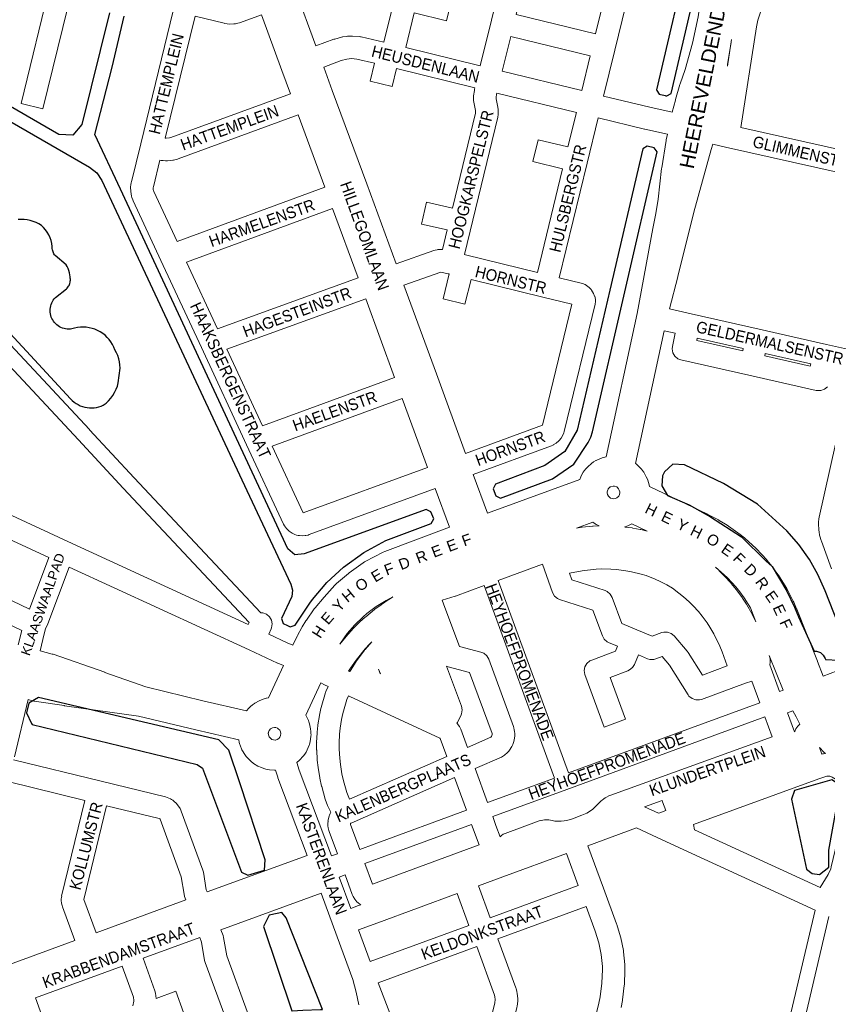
# Model space of a CAD drawing. Header units: metres. Extents: x 123817 to 142006, y 393105 to 406084.
# Tile 16 of 138: x 128117 to 128655, y 398651 to 399306. Entities that reach past the tile are written whole.
import ezdxf
from ezdxf.enums import TextEntityAlignment as Align

# ---------------------------------------------------------------- set-up
doc = ezdxf.new("R2010")
doc.units = ezdxf.units.M
doc.header["$MEASUREMENT"] = 0
doc.styles.add('Style-Arial', font='arial.ttf')

msp = doc.modelspace()

# ---------------------------------------------------------------- linework, layer by layer
at = {"color": 9, "linetype": 'Continuous', "lineweight": 0, "flags": 128}
for points in [[(128423.6, 399275.4), (128431.06, 399305.85), (128452.89, 399394.96), (128404.29, 399406.83), (128384.22, 399324.95), (128404.66, 399319.96), (128401.09, 399305.38), (128379.65, 399310.63), (128374.05, 399287.52), (128423.6, 399275.4)], [(128500.33, 399296.62), (128447.42, 399309.57), (128467.47, 399391.41), (128520.37, 399378.49), (128500.33, 399296.62)], [(128551.38, 399244.54), (128536.39, 399247.81), (128505.67, 399255.33), (128513.12, 399285.77), (128534.95, 399374.96), (128577.53, 399364.74)], [(128698.85, 399336.96), (128625.84, 399353.55), (128625.05, 399350.07), (128624.78, 399349.16), (128624.61, 399348.73), (128618.88, 399335.58), (128612.91, 399320.28), (128608.39, 399305.9), (128607.29, 399301.45), (128596.97, 399234.42), (128694.93, 399212.46)], [(128152.47, 399328.28), (128132.59, 399246.9), (128118.01, 399250.45), (128137.9, 399331.84)], [(128314.25, 399288.67), (128300.65, 399325.69)], [(128403.11, 398968.35), (128393.65, 398994.14), (128309.76, 398963.45), (128308.96, 398963.21), (128307.6, 398962.88), (128307.13, 398962.78), (128305.43, 398962.68), (128303.21, 398962.8), (128302.32, 398962.9), (128301.23, 398963.18), (128300.18, 398963.53), (128298.82, 398964.15), (128298.37, 398964.42), (128296.53, 398965.66), (128294.98, 398967.06), (128294.61, 398967.54), (128293.33, 398969.34), (128292.65, 398970.52), (128268.02, 399023.28), (128268.02, 399023.29), (128268.01, 399023.3), (128238.01, 399087.93), (128211.09, 399145.9), (128211.09, 399145.9), (128211.09, 399145.9), (128192.65, 399185.64), (128192.43, 399186.15), (128191.83, 399187.74), (128191.8, 399187.83), (128191.53, 399188.74), (128191.2, 399190.23), (128191.02, 399191.69), (128190.94, 399194.73), (128190.94, 399194.91), (128191.17, 399196.19), (128191.05, 399196.2), (128191.32, 399197.7), (128191.42, 399198.19), (128197.63, 399223.5), (128219.3, 399311.96)], [(128365.36, 399315.33), (128359.47, 399291.06), (128344.39, 399294.68), (128343.94, 399294.77), (128343.16, 399294.86), (128338.47, 399295.19), (128337.51, 399295.2), (128335.16, 399295.07), (128334.52, 399295), (128332.19, 399294.67), (128331.95, 399294.63), (128331.27, 399294.48), (128326.79, 399293.25), (128326.2, 399293.05), (128314.25, 399288.67)], [(128214.59, 399227.23), (128214.12, 399227.26), (128214, 399227.29), (128233.87, 399308.4), (128253.08, 399303.71), (128253.56, 399303.61), (128253.56, 399303.61), (128255.06, 399303.34), (128256.53, 399303.23), (128259.56, 399303.31), (128260.68, 399303.42), (128261.26, 399303.54), (128263.42, 399304.1), (128264.12, 399304.32), (128278, 399309.4), (128291.6, 399272.36), (128297.31, 399256.82), (128217.7, 399227.74), (128216.71, 399227.45), (128214.59, 399227.23)], [(128491.1, 399258.89), (128438.17, 399271.84), (128443.85, 399295), (128496.77, 399282.05), (128491.1, 399258.89)], [(128588.07, 399275.18), (128590.79, 399292.85)], [(128367.55, 399143.55), (128392.77, 399152.52), (128393.53, 399152.75), (128394.82, 399153.06), (128395.27, 399153.15), (128396.31, 399153.26), (128397.41, 399153.3), (128398.39, 399153.23), (128401.55, 399166.24), (128384.39, 399170.16), (128387.73, 399184.78), (128405.09, 399180.81), (128420.43, 399243.99), (128420.42, 399245.61), (128419.31, 399251.2), (128419.18, 399252.39), (128419.11, 399254.21), (128419.11, 399254.47), (128419.17, 399255.45), (128419.65, 399259.06), (128419.8, 399259.86), (128420.04, 399260.83), (128367.74, 399273.62), (128364.86, 399261.73), (128350.28, 399265.26), (128353.16, 399277.14), (128341.49, 399279.95), (128337.89, 399280.2), (128336.34, 399280.11), (128334.79, 399279.89), (128331.07, 399278.87), (128319.42, 399274.58), (128325.14, 399259.02), (128348.01, 399196.81), (128348.01, 399196.8), (128348.01, 399196.8), (128367.55, 399143.55)], [(128461.57, 399137.93), (128478.4, 399206.84), (128458.65, 399211.67), (128462.22, 399226.24), (128481.95, 399221.41), (128487.54, 399244.32), (128434.61, 399257.27), (128434.47, 399256.69), (128434.13, 399254.11), (128434.15, 399253.52), (128435.27, 399247.82), (128435.42, 399246.42), (128435.44, 399243.17), (128435.44, 399243.12), (128435.23, 399241.35), (128413.01, 399149.87), (128413.71, 399149.7), (128413.71, 399149.7), (128413.72, 399149.7), (128461.57, 399137.93)], [(128221.79, 399158.48), (128206.37, 399191.7), (128206.05, 399192.55), (128205.99, 399192.8), (128205.96, 399194.35), (128206.05, 399194.86), (128210.43, 399212.72), (128211.29, 399212.52), (128211.7, 399212.43), (128212.48, 399212.34), (128214.21, 399212.22), (128215.51, 399212.24), (128218.95, 399212.6), (128219.47, 399212.67), (128220.28, 399212.86), (128222.15, 399213.41), (128222.61, 399213.56), (128302.48, 399242.74), (128320.17, 399194.58), (128221.79, 399158.48)], [(128548.08, 399229.91), (128533.1, 399233.18), (128532.92, 399233.22), (128502.11, 399240.75), (128494.75, 399210.57), (128476.14, 399134.35), (128491.52, 399130.57), (128493.39, 399129.83), (128494.26, 399129.34), (128494.35, 399129.29), (128496.03, 399127.96), (128497.4, 399126.52), (128497.71, 399126.18), (128498.99, 399124), (128499.69, 399122.14), (128499.72, 399122.06), (128500.16, 399119.95), (128500.22, 399118.95), (128500.23, 399118.5), (128500.02, 399116.72), (128479.39, 399031.99), (128479.15, 399031.2), (128479.11, 399031.09), (128478.58, 399029.71), (128477.45, 399027.72), (128476.1, 399026.01), (128475.96, 399025.85), (128474.04, 399024.22), (128472.17, 399023.11), (128472.09, 399023.06), (128470.93, 399022.52), (128418.92, 399003.4), (128428.34, 398977.69)], [(128690.88, 399198), (128586.85, 399221.31), (128578.26, 399223.24)], [(128248.71, 399100.49), (128228.13, 399144.83), (128325.34, 399180.49), (128342.23, 399134.45), (128248.71, 399100.49)], [(128413.75, 399017.48), (128465.01, 399036.32), (128484.6, 399116.82), (128465.29, 399121.57), (128465.29, 399121.57), (128465.29, 399121.57), (128417.44, 399133.33), (128413.42, 399116.78), (128398.85, 399120.32), (128402.87, 399136.91), (128402.23, 399137.07), (128397.27, 399138.2), (128372.71, 399129.47), (128394.38, 399070.35), (128413.75, 399017.48)], [(128278.71, 399035.88), (128255.05, 399086.83), (128347.39, 399120.37), (128366.54, 399068.12), (128278.71, 399035.88)], [(128549.4, 399113.69), (128563.99, 399110.39), (128563.99, 399110.39), (128609.15, 399100.2), (128609.15, 399100.2), (128609.15, 399100.2), (128654.06, 399090.06), (128670.01, 399086.46)], [(128654.54, 399061.85), (128652.55, 399060.17), (128650.1, 399059.28), (128647.49, 399059.28), (128647.14, 399059.35), (128602.23, 399069.49), (128602.23, 399069.49), (128602.23, 399069.49), (128557.08, 399079.68), (128554.98, 399080.5), (128552.99, 399082.18), (128551.68, 399084.43), (128551.23, 399087), (128551.53, 399088.72), (128551.41, 399088.64), (128553.38, 399097.41), (128545.93, 399099.09)], [(128598.21, 399085.78), (128567.69, 399092.67), (128568.01, 399094.11), (128598.54, 399087.22), (128598.21, 399085.78)], [(128643.12, 399075.64), (128612.84, 399082.47), (128613.17, 399083.91), (128643.45, 399077.08), (128643.12, 399075.64)], [(128657.37, 398940.6), (128650.59, 398959.1), (128650.58, 398959.12), (128650.44, 398959.54), (128649.58, 398962.42), (128649.4, 398963.19), (128648.99, 398965.37), (128648.87, 398966.38), (128648.66, 398970.8), (128648.65, 398971.17), (128648.76, 398971.82), (128648.68, 398971.82), (128648.87, 398974.03), (128649.02, 398975.02), (128670.86, 399072.19)], [(128305.73, 398977.95), (128285.07, 399022.23), (128371.7, 399054.04), (128388.49, 399008.22), (128305.73, 398977.95)], [(128487.7, 398967.8), (128491.09, 398968.33), (128491.46, 398968.38), (128498.24, 398969.08), (128498.65, 398969.11), (128502.75, 398969.31)], [(128519.88, 398968.53), (128524.77, 398967.9), (128525.12, 398967.85), (128525.2, 398967.84), (128529.99, 398966.94), (128530.39, 398966.85), (128534.73, 398965.79)], [(128609.59, 398851.53), (128604.25, 398866.03), (128600.1, 398864.52), (128570.8, 398853.81), (128569.53, 398853.47), (128566.93, 398853.47), (128564.48, 398854.36), (128562.48, 398856.04), (128561.87, 398856.89), (128549.55, 398876.65), (128544.64, 398882.38), (128540.33, 398880.8), (128539.05, 398880.45), (128536.44, 398880.45), (128534.86, 398880.92), (128528.84, 398883.43), (128526.16, 398877.01), (128524.99, 398875.07), (128522.99, 398873.4), (128521.83, 398872.85), (128509.92, 398868.49), (128520.17, 398840.56), (128506.09, 398835.39), (128493.26, 398870.36), (128493.25, 398870.38), (128492.8, 398872.94), (128493.25, 398875.51), (128494.55, 398877.76), (128496.55, 398879.44), (128497.86, 398879.91), (128497.72, 398879.98), (128513.58, 398885.81), (128515, 398889.21), (128508.99, 398891.71), (128508.13, 398892.14), (128506.13, 398893.82), (128504.84, 398896.05), (128498.58, 398913.1), (128476.37, 398920.3), (128474.93, 398920.94), (128472.94, 398922.61), (128471.63, 398924.87), (128471.6, 398924.96), (128465.03, 398943.82), (128435.59, 398933.04)], [(128571.37, 398869.99), (128561.98, 398885.06), (128561.36, 398885.92), (128561.31, 398885.97), (128552.65, 398896.1), (128550.7, 398897.72), (128548.26, 398898.61), (128545.65, 398898.61), (128544.37, 398898.26), (128537.92, 398895.89), (128527.7, 398900.16), (128517.79, 398904.3), (128511.4, 398921.7), (128510.11, 398923.93), (128508.11, 398925.61), (128506.67, 398926.25), (128484.54, 398933.42), (128483.04, 398937.72), (128491.48, 398939.3), (128494.97, 398939.84), (128500.62, 398940.43), (128504.19, 398940.6), (128510.51, 398940.52), (128514.25, 398940.27), (128520.52, 398939.47), (128524.12, 398938.79), (128530.61, 398937.2), (128533.98, 398936.16), (128539.97, 398933.84), (128543.32, 398932.31), (128547.69, 398930.02), (128551.42, 398927.74), (128555.76, 398924.6), (128558.8, 398922.16), (128562.69, 398918.7), (128565.22, 398916.17), (128568.75, 398912.25), (128571.23, 398909.2), (128574.49, 398904.83), (128576.43, 398901.9), (128579.02, 398897.34), (128582.95, 398889.29), (128584.55, 398885.49), (128587.94, 398876.05), (128571.37, 398869.99)], [(128580.05, 398941.73), (128582.26, 398939.76), (128582.56, 398939.47), (128585.92, 398936.13), (128586.2, 398935.83), (128590.47, 398931.09), (128590.64, 398930.89), (128590.72, 398930.8), (128593.82, 398926.99), (128594.01, 398926.74), (128597.89, 398921.54), (128598.12, 398921.2), (128600.79, 398917.18), (128601.06, 398916.75), (128604.34, 398910.97), (128604.57, 398910.55), (128607.06, 398905.43)], [(128082.74, 398933.39), (128123.53, 398913.85)], [(128426.2, 398929.6), (128407.12, 398922.61), (128406.82, 398922.5), (128398.16, 398919.74), (128399.95, 398914.92), (128409.78, 398888.97), (128424.02, 398885.35), (128425.92, 398884.57), (128427.91, 398882.9), (128429.21, 398880.66), (128445.65, 398835.81), (128445.65, 398835.79), (128445.9, 398834.97), (128446.23, 398833.58), (128446.41, 398832.51), (128446.53, 398831.13), (128446.56, 398830.47), (128446.49, 398829.5), (128446.14, 398826.77), (128445.76, 398825.19), (128445.29, 398823.89), (128445.28, 398823.86), (128444.58, 398822.43), (128443.11, 398820.1), (128442.51, 398819.27), (128441.7, 398818.45), (128439.63, 398816.63), (128438.44, 398815.78), (128437.69, 398815.4), (128420.2, 398807.77)], [(128330.19, 398890.53), (128335.53, 398897.08), (128335.6, 398897.16), (128335.82, 398897.42), (128339.23, 398901.13), (128339.47, 398901.37), (128343.25, 398905.13), (128343.49, 398905.36), (128347.02, 398908.56), (128347.33, 398908.83), (128353.13, 398913.53), (128353.42, 398913.76), (128357.53, 398916.77), (128357.77, 398916.94), (128362.93, 398920.42), (128363.21, 398920.6), (128365.5, 398922)], [(128116.19, 398890.23), (128118.48, 398899.64), (128082.72, 398916.77)], [(128277.6, 398911.37), (128278.98, 398911.37), (128281.43, 398910.48), (128283.42, 398908.81), (128284.72, 398906.55), (128285.18, 398903.99), (128284.72, 398901.42), (128284.49, 398900.85), (128282.84, 398897.26)], [(128130.66, 398886.24), (128132.44, 398893.58), (128134.24, 398900.98)], [(128269.24, 398903.58), (128269.46, 398904.07), (128269.88, 398904.99)], [(128336.75, 398872.28), (128336.86, 398872.49), (128337.13, 398872.95), (128341.03, 398879.12), (128341.3, 398879.49), (128341.36, 398879.6), (128346.58, 398886.6), (128346.85, 398886.93), (128346.98, 398887.09), (128351.45, 398892.13), (128350.16, 398890.84), (128347.01, 398887.43), (128340.99, 398880.03), (128337.18, 398874.64), (128335.92, 398872.67)], [(128625.13, 398859.88), (128622.81, 398859.03), (128616.28, 398876.77), (128616.5, 398878.59), (128616.55, 398879.46), (128616.41, 398880.89), (128616.12, 398882.39), (128615.93, 398883.07)], [(128651.69, 398869.34), (128679.66, 398879.86)], [(128357.11, 398870.88), (128356.97, 398870.95), (128355.84, 398873.92), (128355.91, 398874.02), (128357.11, 398870.88)], [(128408.06, 398837.94), (128408.44, 398838.52), (128410.81, 398843.59), (128411.07, 398844.21), (128411.52, 398846.77), (128411.07, 398849.34), (128411.05, 398849.38), (128401.22, 398875.84), (128402.3, 398875.4), (128416.48, 398871.79), (128431.41, 398831.06), (128431.51, 398830.64), (128431.51, 398830.62), (128431.39, 398829.63), (128431, 398829.02), (128430.62, 398828.69), (128415.03, 398821.88)], [(128301.45, 398811.8), (128303.06, 398806.81), (128324.51, 398749.64), (128328.48, 398751.1), (128323.07, 398765.88), (128323.07, 398765.89), (128322.84, 398766.63), (128322.44, 398768.25), (128322.22, 398769.64), (128322.15, 398770.89), (128322.14, 398771.32), (128322.38, 398772.68), (128322.26, 398772.69), (128322.71, 398775.13), (128323.04, 398776.33), (128323.25, 398776.84), (128323.76, 398777.98), (128324.21, 398778.79), (128322.02, 398783.32), (128321.77, 398783.9), (128320.68, 398786.74), (128320.63, 398786.86), (128320.46, 398787.4), (128318.11, 398795.75), (128318.01, 398796.14), (128316.85, 398801.31), (128316.76, 398801.74), (128315.71, 398808.17), (128315.65, 398808.54), (128315.12, 398813.28), (128315.08, 398813.69), (128314.72, 398819.95), (128314.71, 398820.35), (128314.69, 398824.82), (128314.69, 398824.85), (128314.75, 398825.2), (128314.69, 398825.2), (128314.99, 398831.57), (128315.02, 398831.97), (128315.48, 398836.47), (128315.53, 398836.88), (128316.5, 398843.04), (128316.57, 398843.43), (128317.51, 398847.86), (128317.66, 398848.43), (128320.6, 398858.36), (128320.74, 398858.79), (128320.87, 398859.12), (128322.28, 398862.48)], [(128122.78, 398853.72), (128113.56, 398815.67)], [(128401.27, 398815.85), (128336.66, 398787.5), (128335.66, 398789.57), (128334.81, 398791.79), (128332.6, 398799.63), (128331.53, 398804.39), (128330.54, 398810.42), (128330.04, 398814.77), (128329.7, 398820.62), (128329.69, 398824.69), (128329.97, 398830.66), (128330.38, 398834.75), (128331.29, 398840.51), (128332.12, 398844.46), (128334.86, 398853.7), (128335.89, 398856.15)], [(128436.77, 398762.46), (128437.68, 398763.26), (128438.9, 398764.14), (128440.07, 398764.68), (128462.71, 398772.96), (128463.98, 398773.3), (128464.06, 398773.31), (128466.33, 398773.68), (128468.85, 398773.67), (128469.15, 398773.61), (128471.39, 398773.12), (128473.22, 398772.87), (128477.51, 398772.77), (128479.35, 398772.95), (128481.21, 398773.27), (128484.9, 398774.33), (128491.17, 398776.75), (128494.4, 398778.22), (128498.26, 398780.57), (128504.14, 398786.3), (128504.65, 398786.75), (128505.73, 398787.63), (128506.71, 398788.31), (128507.08, 398788.51), (128509.57, 398789.76), (128510.41, 398790.12), (128541.81, 398801.44), (128541.81, 398801.44), (128541.81, 398801.44), (128617.93, 398828.88), (128613.05, 398842.14)], [(128632.69, 398832.19), (128627.99, 398844.95), (128631.49, 398846.23)], [(128113.04, 398813.63), (128171.24, 398799.4), (128214.03, 398788.94), (128215.18, 398788.55), (128217.42, 398787.6), (128218.23, 398787.19), (128219, 398786.69), (128219.97, 398785.95), (128221.2, 398784.78), (128221.29, 398784.67), (128222.83, 398782.77), (128223.79, 398781.21), (128224.31, 398780.1), (128224.54, 398779.54), (128238.99, 398740.22), (128239, 398740.2), (128239.36, 398738.8), (128241.2, 398727.19), (128241.77, 398725.66), (128308.33, 398750.05), (128288.96, 398801.71), (128288.93, 398801.77), (128288.84, 398802.03), (128287.3, 398806.81)], [(128343.42, 398753.93), (128337.29, 398770.67), (128337.21, 398771.01), (128337.25, 398771.23), (128337.52, 398771.49), (128337.59, 398771.52), (128406.44, 398801.74)], [(128109.3, 398799.11), (128160.4, 398786.61), (128144.95, 398722.96), (128145.05, 398722.95), (128144.74, 398721.2), (128144.74, 398721.05), (128144.76, 398719.89), (128144.96, 398718.33), (128145.33, 398716.74), (128145.58, 398715.88), (128145.59, 398715.86), (128153.82, 398693.42), (128097.38, 398672.71)], [(128167.91, 398698.58), (128159.83, 398720.59), (128159.82, 398720.64), (128174.97, 398783.04), (128209.87, 398774.51), (128210.4, 398774.28), (128210.57, 398774.07), (128224.66, 398735.73), (128226.5, 398724.11), (128226.86, 398722.72), (128226.87, 398722.69), (128227.68, 398720.5), (128167.91, 398698.58)], [(128547.06, 398779.84), (128544.9, 398785.61), (128544.9, 398785.61), (128544.9, 398785.61), (128544.57, 398786.49), (128532.96, 398782.31)], [(128649.83, 398728.58), (128566.05, 398767.1), (128565.4, 398770.55)], [(128646.37, 398713.67), (128556.26, 398755.09), (128556.26, 398755.09), (128556.26, 398755.09), (128541.32, 398761.96)], [(128422.75, 398757.13), (128351.84, 398730.96), (128346.86, 398744.53)], [(128495.16, 398756.44), (128505.5, 398728.15), (128514.27, 398704.47), (128514.29, 398704.43), (128514.42, 398704.02), (128516.91, 398695.76), (128517.08, 398695.08), (128518.79, 398686.62), (128518.89, 398685.94), (128519.81, 398677.35), (128519.85, 398676.64), (128519.88, 398673.99), (128519.88, 398673.91), (128519.88, 398673.59), (128519.47, 398664.01), (128519.42, 398663.38), (128518.22, 398653.86), (128518.15, 398653.4), (128517.25, 398648.69)], [(128481.07, 398751.28), (128488.84, 398730.03), (128430.12, 398708.54), (128422.33, 398729.77)], [(128344.18, 398717.13), (128343.4, 398717.61), (128342.25, 398718.48), (128341.48, 398719.19), (128340.81, 398719.89), (128340.13, 398720.84), (128339.06, 398722.63), (128338.44, 398723.92), (128333.64, 398737.02), (128329.72, 398735.58), (128337.39, 398714.64)], [(128342.82, 398650.62), (128341.05, 398659.09), (128338.74, 398667.38), (128325.89, 398702.44), (128317.66, 398724.89), (128251.05, 398700.48), (128252.41, 398696.81), (128252.42, 398696.78), (128252.76, 398695.47), (128254.85, 398683.17), (128269.26, 398643.8)], [(128408.25, 398724.61), (128416.04, 398703.38), (128350.34, 398679.31), (128342.56, 398700.56)], [(128491.3, 398605.92), (128440.54, 398618.37), (128448, 398648.74), (128448.16, 398649.61), (128448.58, 398653.04), (128448.64, 398653.96), (128448.6, 398654.77), (128448.23, 398658.2), (128447.96, 398659.53), (128447.41, 398661.38), (128447.27, 398661.82), (128447.26, 398661.83), (128435.29, 398694.46), (128494.02, 398715.95), (128500.13, 398699.48), (128502.44, 398691.77), (128504.01, 398683.99), (128504.86, 398676.11), (128504.88, 398674.02), (128504.5, 398664.95), (128503.37, 398655.97), (128502.55, 398651.69), (128491.3, 398605.92)], [(128255.06, 398638.96), (128240.53, 398678.66), (128240.53, 398678.67), (128240.18, 398679.98), (128238.09, 398692.27), (128236.97, 398695.32), (128199.32, 398681.52), (128207.14, 398659.92), (128207.53, 398658.29), (128207.96, 398654.86), (128221.01, 398659.6), (128226.13, 398645.5)], [(128425.97, 398621.94), (128366.75, 398636.44), (128355.63, 398665.27), (128421.21, 398689.3), (128433.1, 398656.89), (128433.38, 398655.92), (128433.59, 398654.02), (128433.32, 398651.89), (128425.97, 398621.94)], [(128135.23, 398634.17), (128127.54, 398655.21), (128185.24, 398676.36), (128192.75, 398655.6), (128193.01, 398653.52), (128192.98, 398652.95), (128192.36, 398649.87)]]:
    msp.add_lwpolyline(points, dxfattribs=at)
at = {"color": 40, "linetype": 'Continuous', "lineweight": 0, "flags": 128}
for points in [[(128551.38, 399244.54), (128553.39, 399252.67), (128553.52, 399253.12), (128556.48, 399263.09), (128556.58, 399263.42), (128559.82, 399273.08), (128564.8, 399290.45), (128568.52, 399307.97), (128572.71, 399339.08), (128572.75, 399339.34), (128574.85, 399352.27), (128574.94, 399352.78), (128577.53, 399364.74)], [(128588.07, 399275.18), (128588.2, 399276.41), (128590.44, 399291.16), (128590.79, 399292.85)], [(128548.08, 399229.91), (128547.32, 399226.21), (128547.25, 399225.79), (128544.34, 399207.56), (128544.28, 399207.13), (128541.93, 399186.75), (128540.36, 399177.07), (128538.37, 399167.23), (128538.34, 399167.06), (128527.95, 399110.59), (128507.36, 399015.19), (128504.74, 399014.53), (128503.06, 399013.94), (128501.53, 399013.25), (128500.64, 399012.8), (128500.47, 399012.7), (128499.03, 399011.83), (128497.6, 399010.78), (128495.07, 399008.56), (128494, 399007.47), (128493.84, 399007.27), (128492.79, 399005.96), (128492.11, 399004.99), (128491.22, 399003.55), (128490.43, 399001.96), (128489.73, 399000.21), (128428.34, 398977.69)], [(128549.4, 399113.69), (128554.95, 399135.05), (128554.97, 399135.12), (128565.8, 399178.06), (128577.24, 399219.8), (128578.26, 399223.24)], [(128545.93, 399099.09), (128526.88, 399010.84), (128527.39, 399010.46), (128528.71, 399009.28), (128531.01, 399006.82), (128531.38, 399006.41), (128532.42, 399004.92), (128534.08, 399001.99), (128534.79, 399000.47), (128535, 398999.81), (128535.93, 398996.58), (128536.14, 398995.5), (128574.74, 398977.09), (128575.1, 398976.91), (128582.02, 398973.25), (128582.35, 398973.07), (128582.52, 398972.97), (128586.68, 398970.46), (128587.23, 398970.1), (128595.03, 398964.68), (128595.55, 398964.29), (128599.36, 398961.25), (128599.85, 398960.83), (128606.89, 398954.44), (128607.35, 398953.99), (128610.71, 398950.51), (128611.01, 398950.19), (128614.19, 398946.6), (128614.37, 398946.39), (128614.48, 398946.26), (128617.74, 398942.22), (128618.03, 398941.85), (128621.59, 398937), (128621.99, 398936.42), (128627.09, 398928.34), (128627.52, 398927.59), (128631.9, 398919.11), (128632.17, 398918.52), (128634.12, 398914.06), (128634.25, 398913.76), (128647.99, 398879.29), (128648.07, 398879.07), (128651.69, 398869.34)], [(128512.24, 398987.35), (128511.26, 398987.47), (128510.34, 398987.82), (128509.53, 398988.38), (128508.89, 398989.08), (128508.24, 398990.25), (128508.22, 398990.32), (128508.1, 398990.94), (128508.12, 398991.84), (128508.23, 398992.59), (128508.7, 398993.79), (128508.8, 398993.96), (128508.93, 398994.12), (128510.12, 398995.16), (128510.3, 398995.27), (128510.48, 398995.35), (128512.02, 398995.74), (128512.22, 398995.75), (128512.72, 398995.73), (128512.93, 398995.69), (128514.39, 398995.17), (128514.58, 398995.06), (128514.74, 398994.94), (128515.62, 398994), (128516.11, 398993.14), (128516.45, 398991.95), (128516.37, 398990.96), (128515.96, 398989.58), (128515.68, 398989.1), (128514.45, 398987.99), (128513.47, 398987.49), (128512.24, 398987.35)], [(128502.75, 398969.31), (128502.19, 398969.52), (128500.71, 398970.22), (128500.09, 398970.61), (128498.43, 398971.74), (128487.7, 398967.8)], [(128298.88, 398889.87), (128301.66, 398895.82), (128301.93, 398896.35), (128304.82, 398901.68), (128305.08, 398902.13), (128307.48, 398906.07), (128307.85, 398906.63), (128313.12, 398914.08), (128313.63, 398914.74), (128313.67, 398914.79), (128319.61, 398921.76), (128319.75, 398921.92), (128326.78, 398929.84), (128327.85, 398930.88), (128335.88, 398937.58), (128336.38, 398937.97), (128345.6, 398944.73), (128346.51, 398945.32), (128346.93, 398945.55), (128359.07, 398951.82), (128360.15, 398952.3), (128403.11, 398968.35)], [(128534.73, 398965.79), (128524.46, 398970.64), (128521.69, 398969.24), (128520.04, 398968.58), (128519.88, 398968.53)], [(128580.05, 398941.73), (128581.91, 398940.25), (128588.03, 398934.68), (128593.57, 398928.7), (128596.27, 398925.37), (128599.23, 398921.34), (128603.34, 398914.82), (128607.06, 398905.43)], [(128330.19, 398890.53), (128330.63, 398891.24), (128335.11, 398897.58), (128340.03, 398903.36), (128345.57, 398908.8), (128348.19, 398911.05), (128354.41, 398915.7), (128360.87, 398919.68), (128365.5, 398922)], [(128130.66, 398886.24), (128138.71, 398884), (128139.32, 398883.81), (128173.77, 398871.85), (128173.84, 398871.82), (128200.95, 398862.15), (128238.91, 398852.97), (128268.08, 398846.31), (128269.48, 398847.94), (128270.75, 398849.18), (128272.05, 398850.24), (128273.38, 398851.16), (128273.52, 398851.24), (128276.47, 398852.88), (128278.09, 398853.6), (128279.68, 398854.15), (128281.18, 398854.53), (128281.41, 398854.57), (128282.56, 398854.75), (128292.54, 398876.27)], [(128615.93, 398883.07), (128625.13, 398859.88)], [(128317.54, 398864.78), (128307.56, 398843.25), (128307.77, 398842.88), (128309.22, 398839.84), (128309.6, 398838.96), (128309.98, 398837.6), (128310.68, 398834.31), (128310.89, 398832.54), (128310.94, 398830.86), (128310.95, 398830.56), (128310.84, 398829.09), (128310.34, 398825.76), (128309.85, 398823.81), (128309.72, 398823.47), (128308.45, 398820.35), (128307.64, 398818.77), (128306.74, 398817.34), (128305.95, 398816.25), (128305.67, 398815.93), (128303.4, 398813.45), (128301.61, 398811.9), (128301.45, 398811.8)], [(128287.3, 398806.81), (128286.64, 398806.78), (128283.28, 398807.03), (128282.27, 398807.15), (128280.95, 398807.48), (128277.75, 398808.5), (128275.8, 398809.37), (128275.6, 398809.49), (128272.72, 398811.24), (128270.86, 398812.7), (128268.48, 398815.08), (128267.88, 398815.73), (128267.34, 398816.44), (128266.38, 398817.83), (128265.76, 398818.84), (128264.96, 398820.33), (128264.39, 398821.61), (128264.27, 398821.96), (128263.24, 398825.16), (128262.88, 398826.98), (128234.39, 398833.48), (128234.27, 398833.51), (128196.21, 398842.72), (128146.82, 398849.64), (128146.69, 398849.66), (128126.75, 398852.73), (128126.54, 398852.76), (128125.72, 398852.94), (128122.78, 398853.72)], [(128631.49, 398846.23), (128633.71, 398842.29), (128636.24, 398837.44)], [(128287.21, 398826.79), (128285.93, 398826.89), (128284.99, 398827.19), (128284.15, 398827.7), (128283.24, 398828.61), (128283.13, 398828.77), (128283.03, 398828.95), (128282.64, 398830.17), (128282.54, 398831.45), (128282.56, 398831.65), (128282.63, 398831.96), (128283.06, 398833.04), (128283.07, 398833.05), (128284.06, 398834.22), (128285.36, 398834.94), (128286.58, 398835.13), (128287.56, 398835.05), (128288.56, 398834.71), (128289.19, 398834.33), (128290.13, 398833.42), (128290.66, 398832.31), (128290.92, 398831.1), (128290.73, 398829.88), (128290.27, 398828.73), (128289.44, 398827.82), (128288.37, 398827.1), (128288.36, 398827.09), (128287.22, 398826.79), (128287.21, 398826.79)], [(128653.39, 398817.79), (128653.3, 398817.86), (128652.31, 398818.73), (128649.23, 398821.84)]]:
    msp.add_lwpolyline(points, dxfattribs=at)
at = {"flags": 128}
for points in [[(128541.1, 399258.99), (128542.71, 399256.63), (128543.56, 399256.41), (128546.93, 399255.76), (128546.88, 399255.55), (128547.63, 399255.36), (128550.55, 399257.1), (128573.44, 399355.1), (128571.54, 399358.02), (128566.36, 399359.24), (128564.18, 399357.61), (128563.72, 399357.26), (128540.83, 399259.38)], [(128509.79, 399126.21), (128487.96, 399032.89), (128479.88, 399018.75), (128466.57, 399009.35), (128433.72, 398997.14), (128432.27, 398993.86), (128433.98, 398989.24), (128437.03, 398987.7), (128471.56, 399000.59), (128485.81, 399010.37), (128495.44, 399024.86), (128497.15, 399028.4), (128498.19, 399031.93), (128541.39, 399218.15), (128539.26, 399220.85), (128534.54, 399222.01), (128531.78, 399220.23)], [(128263.31, 398798.93), (128256.31, 398819.98), (128249.69, 398826.9), (128129.64, 398855.09), (128123.25, 398851.21), (128121.66, 398844.82), (128124.97, 398837.85), (128125.36, 398837.02), (128235.27, 398810.54), (128238.77, 398808.05), (128264.76, 398738.86), (128268.98, 398736.93), (128280, 398740.29), (128280.55, 398747.14)], [(128649.25, 398737.22), (128655.54, 398742.26), (128655.5, 398753.47), (128663.39, 398796.57), (128657.53, 398800.28), (128632.66, 398793.19), (128630.62, 398787.36), (128640.59, 398740.93), (128644.35, 398738.05)], [(128298.3, 398646.62), (128298.31, 398646.62), (128305.48, 398646.94), (128317.31, 398647.46), (128317.33, 398647.46), (128317.71, 398647.48), (128318.14, 398647.46), (128318.64, 398647.42), (128294.42, 398708.52), (128291.47, 398711.98), (128284.29, 398710.45), (128283.21, 398710.22), (128279.35, 398702.62)]]:
    msp.add_lwpolyline(points, close=True, dxfattribs=at)
at = {"color": 111, "linetype": 'Continuous', "lineweight": 0, "flags": 128}
for points in [[(127903.6, 399311.89), (128163.63, 399033.32), (128163.65, 399033.3), (128193.28, 399001.2), (128277.6, 398911.37)], [(128269.88, 398904.99), (128185.97, 398994.37), (128185.94, 398994.4), (128156.32, 399026.51), (127901.35, 399299.64)], [(128609.59, 398851.53), (128482.4, 398804.9), (128435.59, 398933.04)], [(128426.2, 398929.6), (128473.01, 398801.47), (128428.45, 398785.2)], [(128613.05, 398842.14), (128481.14, 398793.79), (128481.14, 398793.79), (128481.13, 398793.79), (128431.89, 398775.81)], [(128343.42, 398753.93), (128352.89, 398757.41), (128414.37, 398780.04)], [(128346.86, 398744.53), (128417.8, 398770.65)], [(128646.37, 398713.67), (128614.5, 398578.18), (128614.5, 398578.16), (128584.43, 398447.56), (128549.77, 398298)], [(128655.64, 398709.41), (128624.24, 398575.9), (128595.2, 398449.74), (128623.26, 398440.38), (128635.23, 398436.61), (128635.31, 398436.58), (128787.4, 398385.72), (128787.83, 398387.7), (128803.13, 398469.4), (128803.14, 398469.42), (128813.25, 398522.22), (128822.62, 398573.2), (128822.64, 398573.28), (128826.1, 398590.43), (128826.42, 398593.24), (128826.49, 398593.66), (128827.69, 398599.68), (128827.74, 398599.85), (128827.75, 398599.94), (128829.23, 398605.69), (128833.42, 398626.47)]]:
    msp.add_lwpolyline(points, dxfattribs=at)
at = {"flags": 128}
for points in [[(128176.86, 399310.69), (128158.53, 399236.33), (128152.46, 399229.28), (128143.18, 399229.79), (128000, 399312.54)], [(128000, 399302.24), (128163.61, 399208.02), (128168.35, 399204.22), (128171.73, 399199.18), (128265.01, 399000), (128297.52, 398930.59), (128298.61, 398926.54), (128298.12, 398922.37), (128291.4, 398907.68), (128292.34, 398904.25), (128295.27, 398902.96), (128296.99, 398902.03), (128300.38, 398903.26), (128310.11, 398917.87), (128311.88, 398920.35), (128321.57, 398931.7), (128332.53, 398941.83), (128346.02, 398951.67), (128360.77, 398959.51), (128391.02, 398970.85), (128392.6, 398973.9), (128390.8, 398978.64), (128387.58, 398980.19), (128306.32, 398950.58), (128300.23, 398950.05), (128295.62, 398954.06), (128184.19, 399193.33), (128184.19, 399193.33), (128167.21, 399229.8), (128178.67, 399274.45), (128186.59, 399308.54)], [(128086.49, 399123.36), (128150.99, 399053.83), (128152.11, 399052.7), (128153.31, 399051.68), (128154.6, 399050.75), (128155.96, 399049.95), (128157.39, 399049.26), (128158.87, 399048.69), (128160.39, 399048.25), (128161.95, 399047.95), (128163.52, 399047.77), (128165.11, 399047.73), (128166.69, 399047.83), (128168.26, 399048.06), (128169.8, 399048.43), (128171.3, 399048.92), (128172.76, 399049.54), (128174.56, 399050.97), (128176.23, 399052.56), (128177.74, 399054.28), (128179.1, 399056.14), (128180.28, 399058.12), (128181.28, 399060.19), (128182.09, 399062.34), (128182.71, 399064.55), (128183.88, 399074.2), (128183.8, 399076.34), (128183.51, 399078.45), (128183.03, 399080.53), (128182.36, 399082.56), (128181.49, 399084.51), (128180.45, 399086.38), (128179.73, 399088.22), (128178.85, 399089.98), (128177.82, 399091.67), (128176.65, 399093.25), (128175.34, 399094.73), (128173.9, 399096.08), (128172.35, 399097.31), (128170.7, 399098.39), (128168.97, 399099.32), (128167.15, 399100.1), (128165.28, 399100.72), (128163.35, 399101.16), (128161.4, 399101.44), (128159.43, 399101.54), (128157.46, 399101.47), (128155.5, 399101.23), (128153.57, 399100.81), (128150.86, 399100.18), (128149.79, 399100.13), (128148.71, 399100.19), (128147.64, 399100.33), (128146.59, 399100.56), (128145.56, 399100.89), (128144.57, 399101.3), (128143.61, 399101.8), (128142.7, 399102.37), (128141.84, 399103.03), (128141.05, 399103.75), (128140.31, 399104.54), (128139.65, 399105.4), (128139.07, 399106.3), (128138.57, 399107.25), (128138.15, 399108.25), (128137.81, 399109.27), (128137.57, 399110.32), (128137.42, 399111.39), (128137.36, 399112.46), (128137.39, 399113.54), (128137.52, 399114.61), (128137.74, 399115.67), (128138.05, 399116.7), (128138.45, 399117.7), (128138.93, 399118.66), (128139.49, 399119.58), (128140.13, 399120.45), (128140.84, 399121.26), (128148.16, 399127.06), (128148.67, 399127.56), (128149.14, 399128.11), (128149.55, 399128.7), (128149.92, 399129.33), (128150.22, 399129.98), (128150.47, 399130.66), (128150.66, 399131.35), (128150.78, 399132.06), (128150.84, 399132.78), (128150.84, 399133.5), (128150.77, 399134.22), (128150.64, 399134.93), (128150.49, 399136.35), (128150.22, 399137.76), (128149.82, 399139.14), (128149.31, 399140.48), (128148.69, 399141.78), (128147.96, 399143.01), (128140.78, 399149.19), (128140.33, 399149.75), (128139.93, 399150.36), (128139.59, 399150.99), (128139.31, 399151.66), (128139.08, 399152.34), (128138.92, 399153.05), (128138.82, 399153.76), (128138.78, 399154.49), (128138.81, 399155.21), (128138.49, 399157.2), (128137.99, 399159.16), (128137.31, 399161.06), (128136.46, 399162.9), (128135.45, 399164.64), (128134.28, 399166.29), (128132.96, 399167.82), (128131.51, 399169.23), (128129.78, 399170.28), (128127.96, 399171.18), (128126.07, 399171.93), (128124.13, 399172.51), (128122.14, 399172.92), (128120.13, 399173.17), (128118.1, 399173.24), (128116.07, 399173.13)], [(128667.61, 398889.5), (128653, 398926.14), (128648.32, 398936.82), (128642.59, 398946.98), (128635.58, 398956.9), (128627.57, 398966.03), (128608, 398983.76), (128585.41, 398997.44), (128559.39, 399009.89), (128551.78, 399010.37), (128546.07, 399005.32), (128544.85, 399002.65), (128544.43, 398995.87), (128548.17, 398989.56), (128562.59, 398983.26), (128576.86, 398975.41), (128597.43, 398962.01), (128613.66, 398946.1), (128617.8, 398942.17), (128627.5, 398925.82), (128632.67, 398915.15), (128635.42, 398908.82), (128645.71, 398885.81), (128647.43, 398885.81), (128649.88, 398884.92), (128651.87, 398883.25), (128653.18, 398880.99), (128653.3, 398880.62), (128653.36, 398880.41), (128661.98, 398879.95)]]:
    msp.add_lwpolyline(points, dxfattribs=at)
at = {"color": 191, "linetype": 'Continuous', "lineweight": 0, "flags": 128}
for points in [[(128269.24, 398903.58), (128149.06, 398958.87), (127963.39, 399044.94), (127873.71, 399086.55), (127873.12, 399086.8), (127861.49, 399091.02), (127860.92, 399091.21), (127860.3, 399091.38)], [(127841.34, 398997.44), (127959.58, 399030.18), (128136.45, 398948.19), (128123.53, 398913.85)], [(128292.54, 398876.27), (128288.95, 398877.83), (128288.75, 398877.92), (128269.75, 398886.83), (128150.1, 398941.88), (128135.87, 398904.05), (128135.37, 398902.98), (128134.24, 398900.98)], [(128298.88, 398889.87), (128295.02, 398891.54), (128282.84, 398897.26)], [(128336.75, 398872.28), (128336.47, 398872.41), (128335.92, 398872.67)], [(128322.28, 398862.48), (128319.98, 398863.6), (128317.54, 398864.78)], [(128335.89, 398856.15), (128336.86, 398855.7), (128396.74, 398828.01), (128396.87, 398827.82), (128401.27, 398815.85)], [(128408.06, 398837.94), (128408.26, 398837.68), (128409.66, 398835.72), (128410.6, 398833.95), (128415.03, 398821.88)], [(128632.69, 398832.19), (128632.74, 398832.33), (128632.8, 398832.52), (128633.68, 398834.21), (128634.89, 398835.96), (128635.32, 398836.53), (128636.24, 398837.44)], [(128653.39, 398817.79), (128651.93, 398817.67), (128651.24, 398817.58), (128650.85, 398817.48), (128649.23, 398821.84)], [(128428.45, 398785.2), (128420.2, 398807.77)], [(128406.44, 398801.74), (128414.37, 398780.04)], [(128565.4, 398770.55), (128648.87, 398800.96), (128654.11, 398802.8), (128654.53, 398802.83), (128656.19, 398802.64), (128657.81, 398802.04), (128669.17, 398795.32), (128669.49, 398795.09), (128669.61, 398794.88), (128669.62, 398794.8), (128669.53, 398793.97), (128657.19, 398742.31), (128656.77, 398740.96), (128655.15, 398737.28), (128649.83, 398728.58)], [(128532.96, 398782.31), (128542.28, 398778.02), (128543.07, 398778.39), (128547.06, 398779.84)], [(128431.89, 398775.81), (128434.03, 398769.95), (128436.77, 398762.46)], [(128417.8, 398770.65), (128422.75, 398757.13)], [(128495.16, 398756.44), (128527.54, 398768.29), (128541.32, 398761.96)], [(128422.33, 398729.77), (128438.59, 398735.72), (128438.59, 398735.72), (128438.59, 398735.72), (128481.07, 398751.28)], [(128342.56, 398700.56), (128355.34, 398705.24), (128408.25, 398724.61)], [(128337.39, 398714.64), (128342.63, 398716.56), (128344.18, 398717.13)]]:
    msp.add_lwpolyline(points, dxfattribs=at)

# ---------------------------------------------------------------- texts
at = {"style": 'Style-Arial'}
for s, height, rotation, p in [('HEEREVELDENDREEF', 9.6, 78.64658, (128575.07, 399278.52)), ('H', 7.2, 333.93587, (128537.36, 398979.94)), ('E', 7.2, 333.93587, (128547.88, 398974.79)), ('Y', 7.2, 333.93587, (128558.21, 398969.74)), ('H', 7.2, 333.93587, (128567.46, 398965.21)), ('O', 7.2, 327.58399, (128578.49, 398959.82)), ('E', 7.2, 325.16799, (128588.01, 398953.24)), ('F', 7.2, 315.25868, (128595.9, 398947.39)), ('D', 7.2, 315.25868, (128603.59, 398939.78)), ('R', 7.2, 305.1029, (128611.21, 398931.11)), ('E', 7.2, 305.1029, (128617.46, 398922.22)), ('E', 7.2, 294.82884, (128622.66, 398913.45)), ('F', 7.2, 294.82884, (128627.05, 398903.95))]:
    msp.add_text(s, height=height, rotation=rotation, dxfattribs=at).set_placement(p, align=Align.MIDDLE_CENTER)
at = {"color": 8, "style": 'Style-Arial', "width": 0.909091}
for s, rotation, p in [('HATTEMPLEIN', 76.35429, (128214.64, 399263.45)), ('HEUSDENLAAN', 346.07772, (128387.19, 399276.59)), ('HATTEMPLEIN', 19.97523, (128256.77, 399234.25)), ('HOOGKARSPELSTR', 76.05963, (128417.41, 399199.76)), ('GLIMMENSTR', 347.03802, (128636.95, 399217.91)), ('HULSBERGSTR', 76.19724, (128481.84, 399187.23)), ('HILLEGOMLAAN', 289.79217, (128346.67, 399162.29)), ('HARMELENSTR', 19.83384, (128278.25, 399170.84)), ('HORNSTR', 346.22082, (128443.98, 399133.01)), ('HAGESTEINSTR', 20.46285, (128301.65, 399111.54)), ('HAAKSBERGENSTRAAT', 294.77871, (128257.39, 399066.09)), ('GELDERMALSENSTR', 347.44941, (128616.32, 399091.12)), ('HAELENSTR', 19.92636, (128326.75, 399045.71)), ('HORNSTR', 20.11482, (128443.54, 399020.86)), ('HEYHOEFPROMENADE', 290.528, (128449.79, 398878.79)), ('HEYHOEFPROMENADE', 20.3058, (128507.81, 398809.57)), ('KLUNDERTPLEIN', 19.18129, (128574.71, 398806.25)), ('KALENBERGPLAATS', 23.69809, (128372.17, 398794.89)), ('KOLLUMSTR', 75.38706, (128161.22, 398756.34)), ('KASTERENLAAN', 290.24957, (128317.95, 398747.77)), ('KELDONKSTRAAT', 20.12892, (128424.76, 398698.6)), ('KRABBENDAMSTRAAT', 20.12985, (128182.94, 398683.49))]:
    msp.add_text(s, height=7.7, rotation=rotation, dxfattribs=at).set_placement(p, align=Align.MIDDLE_CENTER)
at = {"style": 'Style-Arial'}
for s, rotation, p in [('E', 20.20499, (128403.47, 398959.76)), ('F', 20.20499, (128413.29, 398963.37)), ('R', 20.73405, (128383.16, 398952.1)), ('E', 20.73405, (128393.32, 398955.95)), ('D', 20.73405, (128371.73, 398947.78)), ('E', 30.47807, (128352.9, 398939.39)), ('F', 20.73405, (128361.62, 398943.95)), ('O', 30.47807, (128342.8, 398933.45)), ('H', 39.44335, (128333.43, 398925.78)), ('Y', 48.4128, (128326.69, 398918.78)), ('E', 49.2064, (128319.09, 398910.21)), ('H', 57.38263, (128313.02, 398900.8))]:
    msp.add_text(s, height=7.2, rotation=rotation, dxfattribs=at).set_placement(p, align=Align.TOP_CENTER)
at = {"color": 8, "style": 'Style-Arial'}
msp.add_text('KLAASWAALPAD', height=6.3, rotation=70.59897, dxfattribs=at).set_placement((128132.51, 398917.09), align=Align.MIDDLE_CENTER)

doc.saveas('drawing.dxf')
